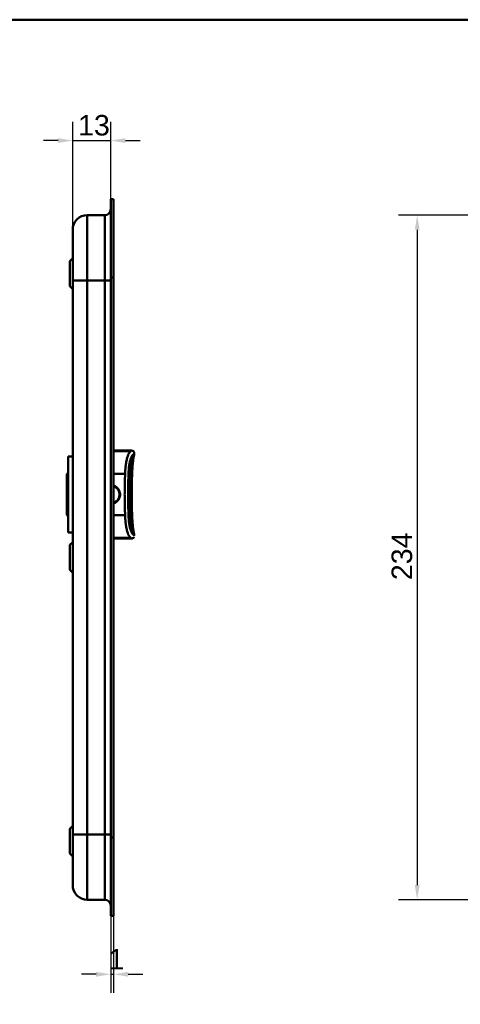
# Model space of a CAD drawing. Header units: millimetres. Extents: x 20 to 833, y 20 to 574.
# Tile 13 of 14: x 385 to 536, y 237 to 574. Entities that reach past the tile are written whole.
import ezdxf

# ---------------------------------------------------------------- set-up
doc = ezdxf.new("R2010")
doc.units = ezdxf.units.MM
doc.header["$LTSCALE"] = 2
for name, color, linetype, lineweight in [('Bemaßungen(DIN)', 7, 'Continuous', 25), ('Sichtbare Kanten(DIN)', 7, 'Continuous', 50), ('Sichtbare tangentiale Kanten(DIN)', 7, 'Continuous', 50), ('Skizziergeometrie(DIN)', 7, 'Continuous', 50)]:
    doc.layers.add(name, color=color, linetype=linetype, lineweight=lineweight)
doc.styles.add('STANDARD-DIN~0', font='arial.ttf')
doc.dimstyles.new('CAD-LAN', dxfattribs={"dimscale": 2, "dimtxt": 3.5, "dimasz": 2.5, "dimexe": 3.175, "dimexo": 0, "dimgap": 0.8, "dimtad": 1, "dimrnd": 1e-08, "dimtxsty": 'STANDARD-DIN~0', "dimcen": 0.09, "dimdle": 10, "dimclrd": 250, "dimclre": 250, "dimclrt": 250, "dimadec": 0, "dimazin": 2, "dimtfac": 1, "dimtmove": 0, "dimatfit": 3, "dimfxl": 1, "dimtolj": 1, "dimtzin": 0, "dimlwd": 25, "dimlwe": 25, "dimarcsym": 0})

# ---------------------------------------------------------------- blocks, each defined once
blk = doc.blocks.new('Ränder Standardrahmen')
at = {"layer": 'Skizziergeometrie(DIN)', "flags": 128}
blk.add_lwpolyline([(10, 10), (10, 287), (410, 287), (410, 10), (10, 10)], dxfattribs=at)
blk = doc.blocks.new('*D11')
at = {"layer": 'Bemaßungen(DIN)', "color": 250, "linetype": 'Continuous', "lineweight": 25, "true_color": 0x3f3f3f, "transparency": 16777216}
for p, q in [((403, 502.18), (403, 539.03)), ((416.03, 512.68), (416.03, 539.03)), ((398, 532.68), (393, 532.68)), ((403, 532.68), (416.03, 532.68)), ((421.03, 532.68), (426.03, 532.68))]:
    blk.add_line(p, q, dxfattribs=at)
at = {"layer": 'Bemaßungen(DIN)', "color": 250, "linetype": 'Continuous', "true_color": 0x3f3f3f, "transparency": 16777216}
for points in [[(398, 533.51), (398, 531.85), (403, 532.68)], [(421.03, 533.51), (421.03, 531.85), (416.03, 532.68)]]:
    blk.add_solid(points, dxfattribs=at)
at = {"layer": 'Defpoints', "color": 0, "linetype": 'Continuous', "transparency": 16777216}
for p in [(416.03, 532.68), (416.03, 512.68), (403, 502.18)]:
    blk.add_point(p, dxfattribs=at)
at = {"layer": 'Bemaßungen(DIN)', "color": 250, "linetype": 'Continuous', "lineweight": 25, "true_color": 0x3f3f3f, "transparency": 16777216, "insert": (404.83, 541.43), "char_height": 7, "attachment_point": 1, "style": 'STANDARD-DIN~0'}
blk.add_mtext('\\A1;13', dxfattribs=at)
blk = doc.blocks.new('*D12')
at = {"layer": 'Bemaßungen(DIN)', "color": 250, "linetype": 'Continuous', "lineweight": 25, "true_color": 0x3f3f3f, "transparency": 16777216}
for p, q in [((416, 271.18), (416, 241.33)), ((417, 267.68), (417, 241.33)), ((411, 247.68), (406, 247.68)), ((416, 247.68), (417, 247.68)), ((422, 247.68), (427, 247.68))]:
    blk.add_line(p, q, dxfattribs=at)
at = {"layer": 'Bemaßungen(DIN)', "color": 250, "linetype": 'Continuous', "true_color": 0x3f3f3f, "transparency": 16777216}
for points in [[(411, 248.51), (411, 246.85), (416, 247.68)], [(422, 248.51), (422, 246.85), (417, 247.68)]]:
    blk.add_solid(points, dxfattribs=at)
at = {"layer": 'Defpoints', "color": 0, "linetype": 'Continuous', "transparency": 16777216}
for p in [(416, 271.18), (417, 267.68), (417, 247.68)]:
    blk.add_point(p, dxfattribs=at)
at = {"layer": 'Bemaßungen(DIN)', "color": 250, "linetype": 'Continuous', "lineweight": 25, "true_color": 0x3f3f3f, "transparency": 16777216, "insert": (415.21, 256.31), "char_height": 7, "attachment_point": 1, "style": 'STANDARD-DIN~0'}
blk.add_mtext('\\A1;1', dxfattribs=at)
blk = doc.blocks.new('*D14')
at = {"layer": 'Bemaßungen(DIN)', "color": 250, "linetype": 'Continuous', "lineweight": 25, "true_color": 0x3f3f3f, "transparency": 16777216}
for p, q in [((576.83, 507.18), (514.48, 507.18)), ((520.83, 502.18), (520.83, 278.18)), ((576.83, 273.18), (514.48, 273.18))]:
    blk.add_line(p, q, dxfattribs=at)
at = {"layer": 'Bemaßungen(DIN)', "color": 250, "linetype": 'Continuous', "true_color": 0x3f3f3f, "transparency": 16777216}
for points in [[(520, 502.18), (521.66, 502.18), (520.83, 507.18)], [(520, 278.18), (521.66, 278.18), (520.83, 273.18)]]:
    blk.add_solid(points, dxfattribs=at)
at = {"layer": 'Defpoints', "color": 0, "linetype": 'Continuous', "transparency": 16777216}
for p in [(576.83, 507.18), (520.83, 273.18), (576.83, 273.18)]:
    blk.add_point(p, dxfattribs=at)
at = {"layer": 'Bemaßungen(DIN)', "color": 250, "linetype": 'Continuous', "lineweight": 25, "true_color": 0x3f3f3f, "transparency": 16777216, "insert": (512.08, 382.4), "char_height": 7, "attachment_point": 1, "rotation": 90, "style": 'STANDARD-DIN~0'}
blk.add_mtext('\\A1;234', dxfattribs=at)

msp = doc.modelspace()

# ---------------------------------------------------------------- linework, layer by layer
at = {"layer": 'Sichtbare Kanten(DIN)'}
for p, q in [((416.001, 485.897), (416.001, 511.682)), ((416.031, 511.682), (416.001, 511.682)), ((416.031, 485.897), (416.031, 512.682)), ((417.001, 512.682), (416.031, 512.682)), ((417.001, 512.682), (417.001, 485.897)), ((414.001, 507.181), (408.001, 507.181)), ((402.001, 491.431), (403.001, 492.431)), ((402.001, 482.931), (402.001, 491.431)), ((403.001, 484.897), (403.001, 295.466)), ((416.001, 294.466), (416.001, 485.897)), ((416.031, 294.466), (416.031, 485.897)), ((417.001, 485.897), (417.001, 294.466)), ((402.001, 482.931), (403.001, 481.931)), ((401.501, 424.681), (401.501, 398.681)), ((401.501, 424.681), (403.001, 424.681)), ((423.01, 426.678), (417.001, 426.678)), ((423.01, 426.678), (423.01, 426.678)), ((424, 425.688), (424, 425.231)), ((424, 425.688), (424, 425.688)), ((424, 425.229), (424, 425.228)), ((422.668, 421.741), (422.668, 421.741)), ((401.001, 418.681), (401.501, 419.181)), ((401.001, 418.681), (401.001, 404.681)), ((401.001, 404.681), (401.501, 404.181)), ((422.668, 401.613), (422.668, 401.613)), ((401.501, 398.681), (403.001, 398.681)), ((424, 398.126), (424, 397.668)), ((402.001, 394.431), (403.001, 395.431)), ((402.001, 385.931), (402.001, 394.431)), ((423.01, 396.678), (417.001, 396.678)), ((402.001, 385.931), (403.001, 384.931)), ((402.001, 297.431), (403.001, 298.431)), ((402.001, 288.931), (402.001, 297.431)), ((416.001, 268.681), (416.001, 294.466)), ((416.031, 267.681), (416.031, 294.466)), ((417.001, 294.466), (417.001, 267.681)), ((402.001, 288.931), (403.001, 287.931)), ((414.001, 273.181), (408.001, 273.181)), ((416.001, 268.681), (416.031, 268.681)), ((417.001, 267.681), (416.031, 267.681))]:
    msp.add_line(p, q, dxfattribs=at)
for points, degree in [([(416.001, 509.181), (416.001, 508.077), (415.105, 507.181), (414.001, 507.181)], 3), ([(403.001, 502.181), (403.001, 504.943), (405.24, 507.181), (408.001, 507.181)], 3), ([(423.01, 426.678), (423.01, 426.678), (423.01, 426.678), (423.01, 426.678), (423.01, 426.678), (423.01, 426.678)], 5), ([(423.951, 424.906), (423.951, 424.906), (423.951, 424.906), (423.951, 424.907), (423.951, 424.907), (423.951, 424.907)], 5), ([(424, 425.688), (424, 425.688), (424, 425.688), (424, 425.688), (424, 425.688), (424, 425.688)], 5), ([(424, 425.231), (424, 425.231), (424, 425.231), (424, 425.231), (424, 425.23), (424, 425.23)], 5), ([(423.451, 420.981), (423.389, 420.077), (423.336, 419.09), (423.291, 418.036), (423.257, 416.933), (423.231, 415.795)], 5), ([(423.231, 407.569), (423.256, 406.427), (423.291, 405.32), (423.336, 404.263), (423.389, 403.272), (423.452, 402.366)], 5), ([(423.951, 398.449), (423.951, 398.449), (423.951, 398.45), (423.951, 398.45), (423.951, 398.45), (423.951, 398.451)], 5), ([(424, 398.128), (424, 398.128), (424, 398.128), (424, 398.128)], 3), ([(424, 398.126), (424, 398.126), (424, 398.126), (424, 398.126), (424, 398.126), (424, 398.126)], 5), ([(417.792, 396.678), (417.727, 396.678), (417.661, 396.678), (417.595, 396.678), (417.529, 396.678), (417.462, 396.678)], 5), ([(423.01, 396.678), (423.01, 396.678), (423.01, 396.678), (423.01, 396.678)], 3), ([(423.489, 396.71), (423.104, 396.625), (423.17, 396.677), (423.016, 396.678)], 3), ([(408.001, 273.181), (405.24, 273.181), (403.001, 275.42), (403.001, 278.181)], 3), ([(416.001, 271.181), (416.001, 272.286), (415.106, 273.181), (414.001, 273.181)], 3)]:
    msp.add_open_spline(points, degree=degree, dxfattribs=at)
for points, knots in [([(403.001, 502.181), (403.001, 502.181), (403.001, 502.181), (403.001, 502.181), (403.001, 502.181), (403.001, 502.181), (403.001, 502.172), (403.001, 502.167), (403.001, 502.16), (403.001, 502.15), (403.001, 502.139), (403.001, 502.126), (403.001, 502.107), (403.001, 502.107), (403.001, 502.106), (403.001, 502.106), (403.001, 502.068), (403.001, 502.014), (403.001, 501.936), (403.001, 501.934), (403.001, 501.933), (403.001, 501.932), (403.001, 501.852), (403.001, 501.749), (403.001, 501.615), (403.001, 501.613), (403.001, 501.612), (403.001, 501.611), (403.001, 501.475), (403.001, 501.307), (403.001, 501.107), (403.001, 501.106), (403.001, 501.105), (403.001, 501.104), (403.001, 500.902), (403.001, 500.663), (403.001, 500.391), (403.001, 500.12), (403.001, 499.811), (403.001, 499.47), (403.001, 499.13), (403.001, 498.753), (403.001, 498.346), (403.001, 497.941), (403.001, 497.501), (403.001, 497.036), (403.001, 496.572), (403.001, 496.077), (403.001, 495.561), (403.001, 495.049), (403.001, 494.509), (403.001, 493.957), (403.001, 493.405), (403.001, 492.831), (403.001, 492.251), (403.001, 492.247), (403.001, 492.242), (403.001, 492.238), (403.001, 491.659), (403.001, 491.067), (403.001, 490.472), (403.001, 490.464), (403.001, 490.455), (403.001, 490.447), (403.001, 489.849), (403.001, 489.247), (403.001, 488.62), (403.001, 488.613), (403.001, 488.606), (403.001, 488.598), (403.001, 488.287), (403.001, 487.985), (403.001, 487.676), (403.001, 487.358), (403.001, 487.042), (403.001, 486.727), (403.001, 486.115), (403.001, 485.505), (403.001, 484.897)], [0, 0, 0, 0, 0.0075325, 0.0075325, 0.0075325, 0.1836207, 0.1836207, 0.1836207, 0.2762788, 0.2762788, 0.2762788, 0.3665136, 0.3665136, 0.3665136, 0.3686273, 0.3686273, 0.3686273, 0.5500633, 0.5500633, 0.5500633, 0.5527911, 0.5527911, 0.5527911, 0.7354644, 0.7354644, 0.7354644, 0.7370886, 0.7370886, 0.7370886, 0.9217242, 0.9217242, 0.9217242, 0.9228036, 0.9228036, 0.9228036, 1.1089772, 1.1089772, 1.1089772, 1.2946929, 1.2946929, 1.2946929, 1.479917, 1.479917, 1.479917, 1.6643958, 1.6643958, 1.6643958, 1.8485335, 1.8485335, 1.8485335, 2.0316816, 2.0316816, 2.0316816, 2.2147613, 2.2147613, 2.2147613, 2.2161064, 2.2161064, 2.2161064, 2.3988701, 2.3988701, 2.3988701, 2.4015107, 2.4015107, 2.4015107, 2.5852067, 2.5852067, 2.5852067, 2.587374, 2.587374, 2.587374, 2.678885, 2.678885, 2.678885, 2.772998, 2.772998, 2.772998, 2.9555616, 2.9555616, 2.9555616, 2.9555616]), ([(423.01, 426.678), (423.012, 426.678), (423.014, 426.678), (423.018, 426.678), (423.021, 426.678), (423.033, 426.678), (423.041, 426.678), (423.093, 426.678), (423.137, 426.678), (423.239, 426.676), (423.297, 426.673), (423.424, 426.66), (423.494, 426.648), (423.612, 426.613), (423.662, 426.592), (423.759, 426.535), (423.805, 426.496), (423.87, 426.416), (423.894, 426.378), (423.95, 426.259), (423.971, 426.172), (423.988, 426.048), (423.992, 426.011), (423.996, 425.947), (423.997, 425.92), (423.999, 425.871), (423.999, 425.849), (424, 425.809), (424, 425.792), (424, 425.755), (424, 425.735), (424, 425.704), (424, 425.696), (424, 425.688)], [0, 0, 0, 0, 0.00047204, 0.00047204, 0.00141613, 0.00141613, 0.00387566, 0.00387566, 0.01699435, 0.01699435, 0.03450122, 0.03450122, 0.05537819, 0.05537819, 0.07148239, 0.07148239, 0.08911119, 0.08911119, 0.10237111, 0.10237111, 0.1285507, 0.1285507, 0.13988933, 0.13988933, 0.14793377, 0.14793377, 0.15573926, 0.15573926, 0.16329286, 0.16329286, 0.17107435, 0.17107435, 0.1734608, 0.1734608, 0.1734608, 0.1734608]), ([(423.951, 424.906), (423.914, 424.778), (423.872, 424.602), (423.793, 424.198), (423.756, 423.973), (423.673, 423.399), (423.63, 423.035), (423.559, 422.341), (423.53, 422.009), (423.49, 421.515), (423.478, 421.353), (423.46, 421.109), (423.454, 421.027), (423.446, 420.903), (423.443, 420.859), (423.436, 420.752), (423.431, 420.688), (423.425, 420.58), (423.422, 420.534), (423.419, 420.484), (423.418, 420.472), (423.417, 420.456), (423.416, 420.45), (423.416, 420.445), (423.416, 420.444), (423.416, 420.444), (423.416, 420.444), (423.416, 420.444)], [0, 0, 0, 0, 0.08902069, 0.08902069, 0.17261682, 0.17261682, 0.29406318, 0.29406318, 0.40181696, 0.40181696, 0.4543788, 0.4543788, 0.48114329, 0.48114329, 0.49549616, 0.49549616, 0.51703991, 0.51703991, 0.53325541, 0.53325541, 0.53865266, 0.53865266, 0.54242764, 0.54242764, 0.5446358, 0.5446358, 0.54478767, 0.54478767, 0.54478767, 0.54478767]), ([(424, 425.23), (424, 425.23), (424, 425.229), (424, 425.228), (424, 425.227), (424, 425.226), (424, 425.225), (424, 425.223), (424, 425.221), (424, 425.218), (424, 425.216), (424, 425.211), (424, 425.208), (424, 425.197), (424, 425.191), (424, 425.168), (424, 425.157), (423.998, 425.123), (423.998, 425.122), (423.996, 425.102), (423.994, 425.082), (423.985, 425.033), (423.982, 425.018), (423.975, 424.992), (423.973, 424.984), (423.969, 424.971), (423.968, 424.967), (423.966, 424.958), (423.965, 424.954), (423.962, 424.945), (423.961, 424.942), (423.96, 424.938), (423.96, 424.937), (423.959, 424.935), (423.959, 424.935), (423.959, 424.933), (423.958, 424.932), (423.958, 424.931), (423.958, 424.93), (423.957, 424.928), (423.957, 424.927), (423.956, 424.925), (423.956, 424.924), (423.955, 424.921), (423.955, 424.92), (423.954, 424.917), (423.953, 424.915), (423.952, 424.911), (423.952, 424.909), (423.951, 424.907)], [0, 0, 0, 0, 0.00020178, 0.00020178, 0.00045598, 0.00045598, 0.00082774, 0.00082774, 0.0014627, 0.0014627, 0.00272413, 0.00272413, 0.00570561, 0.00570561, 0.01444933, 0.01444933, 0.04068388, 0.04068388, 0.11936908, 0.11936908, 0.22127195, 0.22127195, 0.25947303, 0.25947303, 0.2738002, 0.2738002, 0.27917407, 0.27917407, 0.28321518, 0.28321518, 0.28471707, 0.28471707, 0.28504102, 0.28504102, 0.28531659, 0.28531659, 0.28551406, 0.28551406, 0.28584684, 0.28584684, 0.2861664, 0.2861664, 0.28656522, 0.28656522, 0.28716052, 0.28716052, 0.28818803, 0.28818803, 0.289596, 0.289596, 0.289596, 0.289596]), ([(422.674, 421.779), (422.674, 421.779), (422.674, 421.779), (422.674, 421.779), (422.674, 421.779), (422.674, 421.777), (422.673, 421.775), (422.673, 421.771), (422.672, 421.769), (422.671, 421.76), (422.67, 421.753), (422.666, 421.726), (422.663, 421.705), (422.65, 421.62), (422.641, 421.555), (422.605, 421.292), (422.581, 421.09), (422.506, 420.368), (422.472, 419.838), (422.393, 418.254), (422.357, 417.196), (422.242, 412.967), (422.247, 409.788), (422.391, 405.14), (422.422, 403.625), (422.606, 402.057), (422.625, 401.914), (422.652, 401.722), (422.66, 401.671), (422.669, 401.612), (422.67, 401.603), (422.672, 401.59), (422.673, 401.587), (422.673, 401.581), (422.674, 401.579), (422.674, 401.577), (422.674, 401.576), (422.674, 401.576), (422.674, 401.575), (422.674, 401.575), (422.674, 401.575), (422.674, 401.575)], [0.0040212, 0.0040212, 0.0040212, 0.0040212, 0.0041074, 0.0041074, 0.0042896, 0.0042896, 0.0050199, 0.0050199, 0.0057949, 0.0057949, 0.0081207, 0.0081207, 0.0150954, 0.0150954, 0.0360191, 0.0360191, 0.0988747, 0.0988747, 0.2578148, 0.2578148, 0.5751314, 0.5751314, 1.5274726, 1.5274726, 1.9707272, 1.9707272, 2.015649, 2.015649, 2.0323683, 2.0323683, 2.0355024, 2.0355024, 2.0366777, 2.0366777, 2.0375615, 2.0375615, 2.0377273, 2.0377273, 2.037908, 2.037908, 2.0379983, 2.0379983, 2.0379983, 2.0379983]), ([(417.001, 408.853), (417.051, 408.871), (417.101, 408.89), (417.15, 408.91), (417.2, 408.931), (417.25, 408.953), (417.298, 408.976), (417.427, 409.038), (417.55, 409.108), (417.668, 409.188), (417.831, 409.297), (417.983, 409.421), (418.122, 409.56), (418.2, 409.638), (418.274, 409.72), (418.342, 409.806), (418.396, 409.873), (418.447, 409.942), (418.495, 410.014), (418.604, 410.178), (418.697, 410.352), (418.772, 410.533), (418.837, 410.69), (418.889, 410.852), (418.927, 411.018), (418.933, 411.044), (418.938, 411.07), (418.943, 411.096), (418.982, 411.289), (419.001, 411.485), (419.001, 411.681), (419.001, 411.878), (418.982, 412.074), (418.944, 412.267), (418.937, 412.299), (418.93, 412.33), (418.923, 412.362), (418.886, 412.522), (418.835, 412.678), (418.773, 412.83), (418.697, 413.011), (418.604, 413.185), (418.495, 413.349), (418.445, 413.423), (418.392, 413.496), (418.335, 413.566), (418.269, 413.649), (418.197, 413.728), (418.122, 413.803), (417.984, 413.941), (417.831, 414.066), (417.668, 414.175), (417.547, 414.256), (417.421, 414.329), (417.289, 414.391), (417.243, 414.413), (417.197, 414.433), (417.15, 414.453), (417.101, 414.473), (417.051, 414.492), (417.001, 414.51)], [0.10630955, 0.10630955, 0.10630955, 0.10630955, 0.1229601, 0.1229601, 0.1229601, 0.13990222, 0.13990222, 0.13990222, 0.18444015, 0.18444015, 0.18444015, 0.2459202, 0.2459202, 0.2459202, 0.28039565, 0.28039565, 0.28039565, 0.30740025, 0.30740025, 0.30740025, 0.3688803, 0.3688803, 0.3688803, 0.42198905, 0.42198905, 0.42198905, 0.43036035, 0.43036035, 0.43036035, 0.4918404, 0.4918404, 0.4918404, 0.55332045, 0.55332045, 0.55332045, 0.56350204, 0.56350204, 0.56350204, 0.6148005, 0.6148005, 0.6148005, 0.67628055, 0.67628055, 0.67628055, 0.70445956, 0.70445956, 0.70445956, 0.7377606, 0.7377606, 0.7377606, 0.79924065, 0.79924065, 0.79924065, 0.84487176, 0.84487176, 0.84487176, 0.8607207, 0.8607207, 0.8607207, 0.87738493, 0.87738493, 0.87738493, 0.87738493]), ([(423.231, 415.795), (423.231, 415.795), (423.231, 415.794), (423.231, 415.791), (423.231, 415.789), (423.231, 415.783), (423.23, 415.78), (423.23, 415.77), (423.23, 415.763), (423.23, 415.744), (423.229, 415.732), (423.229, 415.694), (423.228, 415.667), (423.226, 415.579), (423.225, 415.516), (423.22, 415.273), (423.216, 415.092), (423.204, 414.368), (423.197, 413.823), (423.178, 411.644), (423.185, 410.003), (423.217, 408.238), (423.219, 408.102), (423.223, 407.899), (423.225, 407.83), (423.227, 407.728), (423.228, 407.693), (423.229, 407.642), (423.229, 407.625), (423.23, 407.6), (423.23, 407.591), (423.23, 407.58), (423.23, 407.577), (423.231, 407.573), (423.231, 407.571), (423.231, 407.57), (423.231, 407.569), (423.231, 407.569)], [0, 0, 0, 0, 0.00142191, 0.00142191, 0.0028282, 0.0028282, 0.00452622, 0.00452622, 0.00701664, 0.00701664, 0.01124291, 0.01124291, 0.01955614, 0.01955614, 0.03882367, 0.03882367, 0.09334656, 0.09334656, 0.25678964, 0.25678964, 0.74725426, 0.74725426, 0.78828896, 0.78828896, 0.80914553, 0.80914553, 0.81992388, 0.81992388, 0.8256601, 0.8256601, 0.82884217, 0.82884217, 0.83065789, 0.83065789, 0.83166443, 0.83166443, 0.83272324, 0.83272324, 0.83272324, 0.83272324]), ([(423.416, 402.906), (423.416, 402.906), (423.416, 402.906), (423.417, 402.905), (423.417, 402.902), (423.417, 402.895), (423.418, 402.89), (423.418, 402.875), (423.419, 402.864), (423.421, 402.835), (423.422, 402.814), (423.426, 402.752), (423.429, 402.71), (423.439, 402.554), (423.447, 402.435), (423.48, 401.962), (423.508, 401.6), (423.586, 400.723), (423.641, 400.206), (423.742, 399.473), (423.781, 399.229), (423.865, 398.784), (423.911, 398.589), (423.951, 398.451)], [0.07118589, 0.07118589, 0.07118589, 0.07118589, 0.07209238, 0.07209238, 0.07487516, 0.07487516, 0.07808831, 0.07808831, 0.08276394, 0.08276394, 0.09074374, 0.09074374, 0.10552822, 0.10552822, 0.1444136, 0.1444136, 0.26089756, 0.26089756, 0.42984584, 0.42984584, 0.51900362, 0.51900362, 0.61515877, 0.61515877, 0.61515877, 0.61515877]), ([(423.951, 398.449), (423.952, 398.446), (423.953, 398.442), (423.955, 398.435), (423.956, 398.433), (423.957, 398.43), (423.957, 398.429), (423.957, 398.427), (423.958, 398.427), (423.958, 398.425), (423.958, 398.424), (423.959, 398.422), (423.959, 398.421), (423.96, 398.419), (423.96, 398.418), (423.961, 398.416), (423.961, 398.414), (423.962, 398.411), (423.963, 398.41), (423.964, 398.405), (423.965, 398.403), (423.967, 398.395), (423.968, 398.391), (423.972, 398.377), (423.974, 398.369), (423.981, 398.341), (423.985, 398.325), (423.996, 398.268), (423.996, 398.249), (423.998, 398.231), (423.998, 398.228), (423.999, 398.21), (423.999, 398.202), (424, 398.184), (424, 398.177), (424, 398.164), (424, 398.16), (424, 398.151), (424, 398.148), (424, 398.143), (424, 398.14), (424, 398.137), (424, 398.135), (424, 398.133), (424, 398.132), (424, 398.13), (424, 398.129), (424, 398.128), (424, 398.127), (424, 398.126)], [0, 0, 0, 0, 0.00266176, 0.00266176, 0.00332011, 0.00332011, 0.00370331, 0.00370331, 0.00391673, 0.00391673, 0.0042525, 0.0042525, 0.00457083, 0.00457083, 0.00496596, 0.00496596, 0.00555341, 0.00555341, 0.00656312, 0.00656312, 0.00857428, 0.00857428, 0.01330261, 0.01330261, 0.02696942, 0.02696942, 0.06793692, 0.06793692, 0.1909068, 0.1909068, 0.23943833, 0.23943833, 0.26385059, 0.26385059, 0.27619448, 0.27619448, 0.28242946, 0.28242946, 0.28559113, 0.28559113, 0.28721296, 0.28721296, 0.28806085, 0.28806085, 0.2885129, 0.2885129, 0.2887545, 0.2887545, 0.28900897, 0.28900897, 0.28900897, 0.28900897]), ([(418.679, 396.678), (418.679, 396.678), (418.679, 396.678), (418.679, 396.678), (418.679, 396.678), (418.678, 396.678), (418.678, 396.678), (418.677, 396.678), (418.676, 396.678), (418.674, 396.678), (418.673, 396.678), (418.667, 396.678), (418.663, 396.678), (418.636, 396.678), (418.612, 396.678), (418.465, 396.678), (418.336, 396.678), (418.115, 396.678), (418.025, 396.678), (417.903, 396.678), (417.872, 396.678), (417.83, 396.678), (417.82, 396.678), (417.805, 396.678), (417.802, 396.678), (417.797, 396.678), (417.796, 396.678), (417.794, 396.678), (417.793, 396.678), (417.793, 396.678), (417.793, 396.678), (417.792, 396.678), (417.792, 396.678), (417.792, 396.678)], [0, 0, 0, 0, 0.00003114, 0.00003114, 0.00007257, 0.00007257, 0.00029353, 0.00029353, 0.00058809, 0.00058809, 0.00137355, 0.00137355, 0.00346809, 0.00346809, 0.01463911, 0.01463911, 0.07423574, 0.07423574, 0.11396212, 0.11396212, 0.12720268, 0.12720268, 0.13161632, 0.13161632, 0.13308776, 0.13308776, 0.13357844, 0.13357844, 0.13374211, 0.13374211, 0.13380467, 0.13380467, 0.13385488, 0.13385488, 0.13385488, 0.13385488]), ([(419.895, 396.678), (419.732, 396.678), (419.56, 396.678), (419.156, 396.678), (418.911, 396.678), (418.679, 396.678)], [2.43587844, 2.43587844, 2.43587844, 2.43587844, 2.53408868, 2.53408868, 2.65113811, 2.65113811, 2.65113811, 2.65113811]), ([(421.225, 396.678), (421.135, 396.678), (421.038, 396.678), (420.834, 396.678), (420.727, 396.678), (420.613, 396.678)], [2.10471617, 2.10471617, 2.10471617, 2.10471617, 2.19043211, 2.19043211, 2.27528809, 2.27528809, 2.27528809, 2.27528809]), ([(423.95, 397.117), (423.95, 397.117), (423.949, 397.114), (423.941, 397.087), (423.93, 397.02), (423.827, 396.886), (423.793, 396.848), (423.676, 396.769), (423.606, 396.726), (423.381, 396.691), (423.327, 396.686), (423.221, 396.68), (423.18, 396.679), (423.11, 396.678), (423.085, 396.678), (423.043, 396.678), (423.027, 396.678), (423.01, 396.678)], [0.40443963, 0.40443963, 0.40443963, 0.40443963, 0.4813832, 0.4813832, 0.87820262, 0.87820262, 1.01048519, 1.01048519, 1.13840511, 1.13840511, 1.17024036, 1.17024036, 1.18623066, 1.18623066, 1.19416471, 1.19416471, 1.19909643, 1.19909643, 1.19909643, 1.19909643]), ([(423.01, 396.678), (423.036, 396.678), (423.061, 396.678), (423.109, 396.678), (423.133, 396.679), (423.182, 396.679), (423.207, 396.68), (423.263, 396.682), (423.292, 396.684), (423.36, 396.689), (423.395, 396.694), (423.48, 396.707), (423.521, 396.717), (423.624, 396.747), (423.665, 396.767), (423.773, 396.828), (423.796, 396.856), (423.857, 396.918), (423.818, 396.861), (423.681, 396.774), (423.628, 396.747), (423.506, 396.713), (423.459, 396.702), (423.364, 396.69), (423.328, 396.686), (423.258, 396.682), (423.232, 396.681), (423.181, 396.679), (423.162, 396.679), (423.125, 396.678), (423.111, 396.678), (423.084, 396.678), (423.073, 396.678), (423.054, 396.678), (423.047, 396.678), (423.034, 396.678), (423.03, 396.678), (423.02, 396.678), (423.015, 396.678), (423.01, 396.678)], [0, 0, 0, 0, 0.0075614, 0.0075614, 0.0152672, 0.0152672, 0.0249481, 0.0249481, 0.0390199, 0.0390199, 0.0619204, 0.0619204, 0.1031333, 0.1031333, 0.1856183, 0.1856183, 0.3796224, 0.3796224, 0.9579449, 0.9579449, 1.200647, 1.200647, 1.3228959, 1.3228959, 1.384678, 1.384678, 1.4161368, 1.4161368, 1.4323902, 1.4323902, 1.4409977, 1.4409977, 1.4457069, 1.4457069, 1.448333, 1.448333, 1.4497614, 1.4497614, 1.4512393, 1.4512393, 1.4512393, 1.4512393]), ([(403.001, 295.466), (403.001, 295.225), (403.001, 294.984), (403.001, 294.743), (403.001, 294.595), (403.001, 294.448), (403.001, 294.3), (403.001, 294.226), (403.001, 294.153), (403.001, 294.079), (403.001, 294.005), (403.001, 293.931), (403.001, 293.857), (403.001, 293.784), (403.001, 293.71), (403.001, 293.636), (403.001, 293.323), (403.001, 293.01), (403.001, 292.69), (403.001, 292.378), (403.001, 292.076), (403.001, 291.765), (403.001, 291.757), (403.001, 291.75), (403.001, 291.743), (403.001, 291.116), (403.001, 290.514), (403.001, 289.916), (403.001, 289.908), (403.001, 289.899), (403.001, 289.891), (403.001, 289.296), (403.001, 288.704), (403.001, 288.125), (403.001, 288.121), (403.001, 288.116), (403.001, 288.112), (403.001, 287.532), (403.001, 286.958), (403.001, 286.406), (403.001, 285.854), (403.001, 285.314), (403.001, 284.801), (403.001, 284.287), (403.001, 283.792), (403.001, 283.329), (403.001, 282.863), (403.001, 282.423), (403.001, 282.017), (403.001, 281.61), (403.001, 281.233), (403.001, 280.893), (403.001, 280.552), (403.001, 280.243), (403.001, 279.972), (403.001, 279.7), (403.001, 279.461), (403.001, 279.259), (403.001, 279.258), (403.001, 279.257), (403.001, 279.256), (403.001, 279.056), (403.001, 278.888), (403.001, 278.752), (403.001, 278.751), (403.001, 278.75), (403.001, 278.748), (403.001, 278.614), (403.001, 278.511), (403.001, 278.431), (403.001, 278.43), (403.001, 278.429), (403.001, 278.427), (403.001, 278.349), (403.001, 278.295), (403.001, 278.257), (403.001, 278.257), (403.001, 278.256), (403.001, 278.256), (403.001, 278.237), (403.001, 278.224), (403.001, 278.214), (403.001, 278.203), (403.001, 278.196), (403.001, 278.191), (403.001, 278.183), (403.001, 278.181), (403.001, 278.181)], [0, 0, 0, 0, 0.0722627, 0.0722627, 0.0722627, 0.1165652, 0.1165652, 0.1165652, 0.1387165, 0.1387165, 0.1387165, 0.1608678, 0.1608678, 0.1608678, 0.1830113, 0.1830113, 0.1830113, 0.2766978, 0.2766978, 0.2766978, 0.3682092, 0.3682092, 0.3682092, 0.3703765, 0.3703765, 0.3703765, 0.5540731, 0.5540731, 0.5540731, 0.5567136, 0.5567136, 0.5567136, 0.7394778, 0.7394778, 0.7394778, 0.740823, 0.740823, 0.740823, 0.9239034, 0.9239034, 0.9239034, 1.1070524, 1.1070524, 1.1070524, 1.2909149, 1.2909149, 1.2909149, 1.4756704, 1.4756704, 1.4756704, 1.6608948, 1.6608948, 1.6608948, 1.8466108, 1.8466108, 1.8466108, 2.032785, 2.032785, 2.032785, 2.0338644, 2.0338644, 2.0338644, 2.2185007, 2.2185007, 2.2185007, 2.220125, 2.220125, 2.220125, 2.4027992, 2.4027992, 2.4027992, 2.4055271, 2.4055271, 2.4055271, 2.5869644, 2.5869644, 2.5869644, 2.5890782, 2.5890782, 2.5890782, 2.6793139, 2.6793139, 2.6793139, 2.7720228, 2.7720228, 2.7720228, 2.9310826, 2.9310826, 2.9310826, 2.9310826])]:
    msp.add_open_spline(points, degree=3, knots=knots, dxfattribs=at)
at = {"layer": 'Sichtbare tangentiale Kanten(DIN)'}
for p, q in [((408.001, 507.181), (408.001, 484.897)), ((414.001, 484.897), (414.001, 507.181)), ((408.001, 484.897), (408.001, 295.466)), ((414.001, 484.897), (408.001, 484.897)), ((414.001, 295.466), (414.001, 484.897)), ((416.031, 485.897), (416.001, 485.897)), ((417.001, 485.897), (416.031, 485.897)), ((417.001, 426.512), (422.894, 426.512)), ((423.89, 425.066), (423.888, 425.525)), ((417.001, 418.758), (420.928, 418.758)), ((422.361, 418.758), (422.106, 418.758)), ((417.001, 404.599), (420.928, 404.599)), ((422.361, 404.599), (422.106, 404.599)), ((423.89, 398.291), (423.888, 397.832)), ((417.001, 396.845), (422.894, 396.845)), ((408.001, 295.466), (414.001, 295.466)), ((408.001, 295.466), (408.001, 273.181)), ((414.001, 273.181), (414.001, 295.466)), ((416.031, 294.466), (416.001, 294.466)), ((417.001, 294.466), (416.031, 294.466))]:
    msp.add_line(p, q, dxfattribs=at)
for centre, major_axis, ratio, start_param, end_param in [((424.863, 401.254), (-0.676, 24.076), 0.0698461, 0.2143468, 0.601486), ((424.86, 422.047), (-0.673, -24.021), 0.0699032, 5.6809808, 6.0685958)]:
    msp.add_ellipse(centre, major_axis=major_axis, ratio=ratio, start_param=start_param, end_param=end_param, dxfattribs=at)
for points, degree in [([(408.001, 484.897), (405.24, 484.897), (403.001, 484.897), (403.001, 484.897)], 3), ([(416.001, 484.897), (416.001, 484.897), (415.106, 484.897), (414.001, 484.897)], 3), ([(422.908, 418.758), (422.94, 419.423), (422.97, 419.998), (423.047, 420.511), (423.149, 420.88), (423.242, 421.084), (423.304, 421.076), (423.354, 421.078)], 7), ([(423.354, 421.078), (423.128, 418.003), (423.015, 413.901), (423.015, 409.456), (423.128, 405.353), (423.354, 402.278)], 5), ([(422.42, 418.758), (422.444, 418.758), (422.536, 418.758), (422.665, 418.758), (422.8, 418.758), (422.908, 418.758)], 5), ([(422.908, 404.599), (422.775, 407.428), (422.733, 410.262), (422.733, 413.094), (422.775, 415.928), (422.908, 418.758)], 5), ([(422.42, 404.599), (422.444, 404.599), (422.536, 404.599), (422.665, 404.599), (422.8, 404.599), (422.908, 404.599)], 5), ([(422.908, 404.599), (422.94, 403.934), (422.97, 403.357), (423.047, 402.847), (423.15, 402.475), (423.242, 402.272), (423.304, 402.28), (423.354, 402.278)], 7), ([(408.001, 295.466), (405.24, 295.466), (403.001, 295.466), (403.001, 295.466)], 3), ([(416.001, 295.466), (416.001, 295.466), (415.105, 295.466), (414.001, 295.466)], 3)]:
    msp.add_open_spline(points, degree=degree, dxfattribs=at)
for points, degree, knots in [([(422.894, 426.512), (422.86, 426.487), (422.815, 426.461), (422.755, 426.414), (422.696, 426.367), (422.622, 426.298), (422.531, 426.186), (422.44, 426.075), (422.333, 425.919), (422.215, 425.7), (422.097, 425.481), (421.967, 425.199), (421.838, 424.844), (421.709, 424.488), (421.581, 424.06), (421.469, 423.582), (421.356, 423.103), (421.26, 422.578), (421.186, 422.044), (421.112, 421.51), (421.059, 420.969), (421.019, 420.431), (420.98, 419.893), (420.954, 419.36), (420.931, 418.831), (420.93, 418.807), (420.929, 418.782), (420.928, 418.758)], 3, [0.7182822, 0.7182822, 0.7182822, 0.7182822, 0.8785131, 0.8785131, 0.8785131, 1.0388395, 1.0388395, 1.0388395, 1.1991659, 1.1991659, 1.1991659, 1.3594922, 1.3594922, 1.3594922, 1.5198186, 1.5198186, 1.5198186, 1.680145, 1.680145, 1.680145, 1.8404714, 1.8404714, 1.8404714, 2.0007978, 2.0007978, 2.0007978, 2.0081391, 2.0081391, 2.0081391, 2.0081391]), ([(422.106, 418.758), (422.128, 419.277), (422.153, 419.784), (422.189, 420.274), (422.226, 420.765), (422.273, 421.239), (422.338, 421.693), (422.402, 422.146), (422.483, 422.578), (422.578, 422.97), (422.673, 423.362), (422.781, 423.713), (422.893, 424.011), (423.005, 424.31), (423.12, 424.555), (423.227, 424.751), (423.335, 424.947), (423.435, 425.092), (423.522, 425.198), (423.609, 425.305), (423.682, 425.373), (423.741, 425.42), (423.801, 425.468), (423.847, 425.495), (423.882, 425.52), (423.884, 425.522), (423.886, 425.523), (423.888, 425.525)], 3, [0, 0, 0, 0, 0.159971, 0.159971, 0.159971, 0.3202974, 0.3202974, 0.3202974, 0.4806238, 0.4806238, 0.4806238, 0.6409502, 0.6409502, 0.6409502, 0.8012765, 0.8012765, 0.8012765, 0.9616029, 0.9616029, 0.9616029, 1.1219293, 1.1219293, 1.1219293, 1.2822557, 1.2822557, 1.2822557, 1.2916213, 1.2916213, 1.2916213, 1.2916213]), ([(423.89, 425.066), (423.889, 425.066), (423.872, 425.053), (423.832, 425.025), (423.757, 424.974), (423.619, 424.851), (423.369, 424.489), (423.061, 423.796), (422.757, 422.732), (422.539, 421.432), (422.441, 420.365), (422.397, 419.558), (422.373, 419.025), (422.361, 418.758)], 5, [0, 0, 0, 0, 0, 0, 0.0004489, 0.1333037, 0.2661584, 0.3990131, 0.5318678, 0.6647225, 0.7975772, 0.9304319, 1.0644705, 1.0644705, 1.0644705, 1.0644705, 1.0644705, 1.0644705]), ([(422.668, 421.741), (422.693, 421.904), (422.76, 422.301), (422.883, 422.899), (423.084, 423.6), (423.344, 424.209), (423.58, 424.557), (423.713, 424.678), (423.788, 424.729), (423.827, 424.756), (423.845, 424.769)], 5, [19.19140604, 19.19140604, 19.19140604, 19.19140604, 19.19140604, 19.19140604, 19.28115054, 19.41400525, 19.54685995, 19.67971465, 19.81256935, 19.94535719, 19.94535719, 19.94535719, 19.94535719, 19.94535719, 19.94535719]), ([(423.01, 426.678), (423.01, 426.678), (423.01, 426.678), (423.011, 426.678), (423.01, 426.674), (423.009, 426.665), (423.005, 426.648), (422.997, 426.624), (422.98, 426.592), (422.955, 426.563), (422.929, 426.538), (422.908, 426.522), (422.895, 426.513), (422.894, 426.512)], 5, [0.02247563, 0.02247563, 0.02247563, 0.02247563, 0.02247563, 0.02247563, 0.0885648, 0.1771296, 0.26569441, 0.35425921, 0.44282401, 0.53138881, 0.61995362, 0.70851842, 0.71828181, 0.71828181, 0.71828181, 0.71828181, 0.71828181, 0.71828181]), ([(423.845, 424.769), (423.845, 424.769), (423.856, 424.778), (423.877, 424.794), (423.902, 424.818), (423.925, 424.849), (423.939, 424.873), (423.946, 424.891), (423.949, 424.9), (423.95, 424.905), (423.951, 424.906)], 5, [19.94535764, 19.94535764, 19.94535764, 19.94535764, 19.94535764, 19.94535764, 19.94542406, 20.03315907, 20.12089408, 20.2086291, 20.29636411, 20.31199135, 20.31199135, 20.31199135, 20.31199135, 20.31199135, 20.31199135]), ([(423.888, 425.525), (423.888, 425.525), (423.9, 425.533), (423.92, 425.549), (423.946, 425.574), (423.97, 425.602), (423.987, 425.634), (423.995, 425.658), (423.999, 425.675), (424, 425.684), (424, 425.687), (424, 425.688), (424, 425.688), (424, 425.688)], 5, [0.00017248, 0.00017248, 0.00017248, 0.00017248, 0.00017248, 0.00017248, 0.00030268, 0.08886749, 0.17743229, 0.26599709, 0.35456189, 0.4431267, 0.5316915, 0.6202563, 0.66713726, 0.66713726, 0.66713726, 0.66713726, 0.66713726, 0.66713726]), ([(424, 425.23), (424, 425.23), (424, 425.23), (424, 425.23), (424, 425.228), (423.999, 425.215), (423.996, 425.202), (423.987, 425.175), (423.97, 425.145), (423.946, 425.115), (423.922, 425.091), (423.901, 425.074), (423.89, 425.066)], 5, [0.04090333, 0.04090333, 0.04090333, 0.04090333, 0.04090333, 0.04090333, 0.08482586, 0.17256087, 0.26029588, 0.3480309, 0.43576591, 0.52350093, 0.61123594, 0.69852104, 0.69852104, 0.69852104, 0.69852104, 0.69852104, 0.69852104]), ([(420.928, 418.758), (420.927, 418.738), (420.926, 418.709), (420.925, 418.685), (420.914, 418.417), (420.903, 418.149), (420.893, 417.88), (420.882, 417.586), (420.872, 417.292), (420.862, 416.996), (420.843, 416.405), (420.827, 415.811), (420.815, 415.219), (420.802, 414.626), (420.793, 414.034), (420.786, 413.444), (420.78, 412.854), (420.777, 412.266), (420.777, 411.678), (420.777, 411.09), (420.78, 410.502), (420.786, 409.912), (420.793, 409.323), (420.802, 408.731), (420.815, 408.138), (420.827, 407.545), (420.843, 406.951), (420.862, 406.36), (420.872, 406.065), (420.882, 405.77), (420.893, 405.477), (420.904, 405.183), (420.916, 404.89), (420.928, 404.599)], 3, [0, 0, 0, 0, 0.0074095, 0.0074095, 0.0074095, 0.0884674, 0.0884674, 0.0884674, 0.1765972, 0.1765972, 0.1765972, 0.352857, 0.352857, 0.352857, 0.5291167, 0.5291167, 0.5291167, 0.7053764, 0.7053764, 0.7053764, 0.8816361, 0.8816361, 0.8816361, 1.0578959, 1.0578959, 1.0578959, 1.2341556, 1.2341556, 1.2341556, 1.3222855, 1.3222855, 1.3222855, 1.4107319, 1.4107319, 1.4107319, 1.4107319]), ([(422.106, 404.599), (422.105, 404.624), (422.103, 404.651), (422.102, 404.677), (422.09, 404.963), (422.079, 405.252), (422.068, 405.543), (422.057, 405.833), (422.047, 406.125), (422.037, 406.417), (422.018, 407.002), (422.003, 407.589), (421.99, 408.176), (421.931, 410.937), (421.942, 413.667), (422.021, 416.424), (422.026, 416.596), (422.032, 416.768), (422.037, 416.939), (422.047, 417.232), (422.057, 417.523), (422.068, 417.814), (422.079, 418.104), (422.09, 418.393), (422.102, 418.68), (422.103, 418.706), (422.104, 418.732), (422.106, 418.758)], 3, [0, 0, 0, 0, 0.0080362, 0.0080362, 0.0080362, 0.096166, 0.096166, 0.096166, 0.1842959, 0.1842959, 0.1842959, 0.3605556, 0.3605556, 0.3605556, 1.1901476, 1.1901476, 1.1901476, 1.2418542, 1.2418542, 1.2418542, 1.3299841, 1.3299841, 1.3299841, 1.418114, 1.418114, 1.418114, 1.4261482, 1.4261482, 1.4261482, 1.4261482]), ([(422.361, 418.758), (422.361, 418.758), (422.346, 418.405), (422.319, 417.701), (422.279, 416.632), (422.244, 415.221), (422.213, 413.448), (422.205, 411.678), (422.213, 409.909), (422.244, 408.135), (422.279, 406.724), (422.319, 405.656), (422.346, 404.951), (422.361, 404.599)], 5, [0.0000012, 0.0000012, 0.0000012, 0.0000012, 0.0000012, 0.0000012, 0.0000376, 0.1769417, 0.3538457, 0.5307497, 0.7076537, 0.8845577, 1.0614618, 1.2383658, 1.415305, 1.415305, 1.415305, 1.415305, 1.415305, 1.415305]), ([(417.001, 414.724), (417.077, 414.699), (417.35, 414.598), (417.791, 414.361), (418.278, 413.961), (418.679, 413.473), (418.976, 412.915), (419.16, 412.31), (419.221, 411.681), (419.16, 411.052), (418.976, 410.447), (418.679, 409.89), (418.278, 409.401), (417.791, 409.002), (417.349, 408.765), (417.077, 408.664), (417.001, 408.639)], 3, [0.09942735, 0.09942735, 0.09942735, 0.09942735, 0.12296025, 0.1844403, 0.24592035, 0.3074004, 0.36888045, 0.4303605, 0.49184055, 0.5533206, 0.61480065, 0.6762807, 0.73776075, 0.7992408, 0.86072085, 0.88424066, 0.88424066, 0.88424066, 0.88424066]), ([(420.928, 404.599), (420.929, 404.574), (420.93, 404.55), (420.931, 404.526), (420.954, 403.997), (420.98, 403.463), (421.019, 402.925), (421.059, 402.387), (421.112, 401.846), (421.186, 401.312), (421.26, 400.779), (421.356, 400.253), (421.469, 399.775), (421.581, 399.297), (421.709, 398.868), (421.838, 398.513), (421.967, 398.158), (422.097, 397.875), (422.215, 397.656), (422.333, 397.438), (422.44, 397.282), (422.531, 397.17), (422.622, 397.058), (422.696, 396.99), (422.755, 396.942), (422.815, 396.895), (422.86, 396.869), (422.894, 396.845)], 3, [0, 0, 0, 0, 0.0073617, 0.0073617, 0.0073617, 0.1676881, 0.1676881, 0.1676881, 0.3280145, 0.3280145, 0.3280145, 0.488341, 0.488341, 0.488341, 0.6486674, 0.6486674, 0.6486674, 0.8089939, 0.8089939, 0.8089939, 0.9693203, 0.9693203, 0.9693203, 1.1296467, 1.1296467, 1.1296467, 1.2899503, 1.2899503, 1.2899503, 1.2899503]), ([(423.888, 397.832), (423.886, 397.833), (423.884, 397.835), (423.882, 397.836), (423.847, 397.861), (423.801, 397.889), (423.741, 397.936), (423.682, 397.984), (423.609, 398.052), (423.522, 398.158), (423.435, 398.265), (423.335, 398.41), (423.227, 398.606), (423.12, 398.801), (423.005, 399.047), (422.893, 399.345), (422.781, 399.644), (422.673, 399.994), (422.578, 400.386), (422.483, 400.778), (422.402, 401.21), (422.338, 401.664), (422.273, 402.117), (422.226, 402.592), (422.189, 403.083), (422.153, 403.572), (422.128, 404.079), (422.106, 404.598)], 3, [36.6222122, 36.6222122, 36.6222122, 36.6222122, 36.6318135, 36.6318135, 36.6318135, 36.79214, 36.79214, 36.79214, 36.9524664, 36.9524664, 36.9524664, 37.1127929, 37.1127929, 37.1127929, 37.2731193, 37.2731193, 37.2731193, 37.4334457, 37.4334457, 37.4334457, 37.5937722, 37.5937722, 37.5937722, 37.7540986, 37.7540986, 37.7540986, 37.9140671, 37.9140671, 37.9140671, 37.9140671]), ([(422.361, 404.599), (422.361, 404.596), (422.373, 404.329), (422.397, 403.796), (422.442, 402.989), (422.539, 401.921), (422.758, 400.622), (423.062, 399.559), (423.37, 398.866), (423.62, 398.505), (423.757, 398.382), (423.833, 398.331), (423.872, 398.304), (423.89, 398.291)], 5, [18.8815067, 18.8815067, 18.8815067, 18.8815067, 18.8815067, 18.8815067, 18.8826968, 19.0156183, 19.1485397, 19.2814612, 19.4143827, 19.5473042, 19.6802257, 19.8131472, 19.9459825, 19.9459825, 19.9459825, 19.9459825, 19.9459825, 19.9459825]), ([(423.845, 398.587), (423.827, 398.6), (423.788, 398.628), (423.713, 398.678), (423.58, 398.799), (423.345, 399.146), (423.086, 399.75), (422.887, 400.443), (422.765, 401.032), (422.699, 401.42), (422.674, 401.575)], 5, [0, 0, 0, 0, 0, 0, 0.13231543, 0.26523692, 0.3981584, 0.53107988, 0.66400136, 0.74946778, 0.74946778, 0.74946778, 0.74946778, 0.74946778, 0.74946778]), ([(423.951, 398.451), (423.95, 398.451), (423.949, 398.456), (423.946, 398.466), (423.939, 398.483), (423.925, 398.507), (423.902, 398.538), (423.877, 398.562), (423.856, 398.578), (423.845, 398.587)], 5, [16.03546325, 16.03546325, 16.03546325, 16.03546325, 16.03546325, 16.03546325, 16.05085387, 16.13852389, 16.22619391, 16.31386394, 16.40213792, 16.40213792, 16.40213792, 16.40213792, 16.40213792, 16.40213792]), ([(424, 397.668), (424, 397.668), (424, 397.668), (424, 397.669), (424, 397.669), (424, 397.669), (424, 397.67), (424, 397.671), (424, 397.672), (424, 397.673), (424, 397.674), (424, 397.676), (423.999, 397.677), (423.999, 397.679), (423.999, 397.681), (423.998, 397.683), (423.998, 397.686), (423.997, 397.688), (423.997, 397.691), (423.996, 397.694), (423.995, 397.697), (423.994, 397.7), (423.992, 397.707), (423.989, 397.715), (423.985, 397.724), (423.98, 397.734), (423.974, 397.744), (423.967, 397.755), (423.959, 397.766), (423.949, 397.778), (423.936, 397.791), (423.923, 397.804), (423.907, 397.818), (423.888, 397.832)], 3, [35.91738638, 35.91738638, 35.91738638, 35.91738638, 36.00219131, 36.00219131, 36.00219131, 36.0464737, 36.0464737, 36.0464737, 36.0907561, 36.0907561, 36.0907561, 36.13503849, 36.13503849, 36.13503849, 36.17932089, 36.17932089, 36.17932089, 36.22360328, 36.22360328, 36.22360328, 36.26788568, 36.26788568, 36.26788568, 36.35645047, 36.35645047, 36.35645047, 36.44501526, 36.44501526, 36.44501526, 36.53358005, 36.53358005, 36.53358005, 36.62221221, 36.62221221, 36.62221221, 36.62221221]), ([(423.89, 398.291), (423.89, 398.291), (423.901, 398.282), (423.922, 398.266), (423.947, 398.242), (423.97, 398.211), (423.987, 398.182), (423.996, 398.154), (423.999, 398.141), (424, 398.128), (424, 398.126), (424, 398.126), (424, 398.126), (424, 398.126)], 5, [19.94598273, 19.94598273, 19.94598273, 19.94598273, 19.94598273, 19.94598273, 19.94606864, 20.03373866, 20.12140868, 20.2090787, 20.29674872, 20.38441874, 20.47208877, 20.55975879, 20.60297823, 20.60297823, 20.60297823, 20.60297823, 20.60297823, 20.60297823]), ([(423.01, 396.678), (423.01, 396.678), (423.01, 396.678), (423.01, 396.678), (423.009, 396.678), (423.007, 396.678), (422.99, 396.678), (422.959, 396.678), (422.902, 396.678), (422.813, 396.678), (422.68, 396.678), (422.492, 396.678), (422.23, 396.678), (421.879, 396.678), (421.417, 396.678), (420.821, 396.678), (420.059, 396.678), (419.283, 396.678), (418.602, 396.678), (418.1, 396.678), (417.824, 396.678), (417.792, 396.678)], 5, [0, 0, 0, 0, 0, 0, 0.0015016, 0.1898981, 0.3782947, 0.5666912, 0.7550878, 0.9434843, 1.1318809, 1.3202774, 1.508674, 1.6970705, 1.8854671, 2.0738636, 2.2622602, 2.4506567, 2.6390533, 2.8274498, 2.8517531, 2.8517531, 2.8517531, 2.8517531, 2.8517531, 2.8517531]), ([(422.894, 396.845), (422.894, 396.845), (422.895, 396.844), (422.908, 396.835), (422.929, 396.818), (422.955, 396.793), (422.98, 396.764), (422.995, 396.736), (423.003, 396.717), (423.007, 396.702), (423.009, 396.694), (423.01, 396.686), (423.01, 396.684), (423.01, 396.679), (423.01, 396.678), (423.01, 396.678), (423.01, 396.678), (423.01, 396.678)], 5, [0, 0, 0, 0, 0, 0, 0.00002286, 0.00969157, 0.09825636, 0.18682115, 0.27538594, 0.36395073, 0.40823312, 0.45251552, 0.49679791, 0.54108031, 0.5853627, 0.6296451, 0.71443544, 0.71443544, 0.71443544, 0.71443544, 0.71443544, 0.71443544])]:
    msp.add_open_spline(points, degree=degree, knots=knots, dxfattribs=at)

# ---------------------------------------------------------------- block references
at = {"xscale": 2, "yscale": 2, "zscale": 2}
msp.add_blockref('Ränder Standardrahmen', (0, 0), dxfattribs=at)

# ---------------------------------------------------------------- dimensions: what is measured, and where the dimension line sits
at = {"layer": 'Bemaßungen(DIN)', "color": 250, "linetype": 'Continuous', "lineweight": 25, "true_color": 0x3f3f3f}
for base, p1, p2, angle, override, picture, middle in [((416.031, 532.682), (403.001, 502.181), (416.031, 512.681), 180, {"dimgap": 0.8, "dimdec": 0, "dimtol": 0, "dimlim": 0, "dimtp": 0, "dimtm": 0, "dimtdec": 2, "dimtofl": 1, "dimatfit": 1}, '*D11', (409.516, 532.682)), ((520.831, 273.181), (576.831, 507.181), (576.831, 273.181), 90, {"dimgap": 0.8, "dimdec": 2, "dimtol": 0, "dimlim": 0, "dimtp": 0, "dimtm": 0, "dimtdec": 2, "dimtofl": 0, "dimatfit": 1}, '*D14', (520.831, 390.181)), ((417.001, 247.681), (416.001, 271.181), (417.001, 267.681), 180, {"dimgap": 0.8, "dimdec": 2, "dimtol": 0, "dimlim": 0, "dimtp": 0, "dimtm": 0, "dimtdec": 2, "dimtofl": 1, "dimatfit": 1}, '*D12', (416.501, 247.681))]:
    dim = msp.add_linear_dim(base=base, p1=p1, p2=p2, angle=angle, dimstyle='CAD-LAN', override=override, dxfattribs=at)
    dim.commit()
    dim.dimension.update_dxf_attribs({"geometry": picture, "text_midpoint": middle, "dimtype": 160})

doc.saveas('drawing.dxf')
